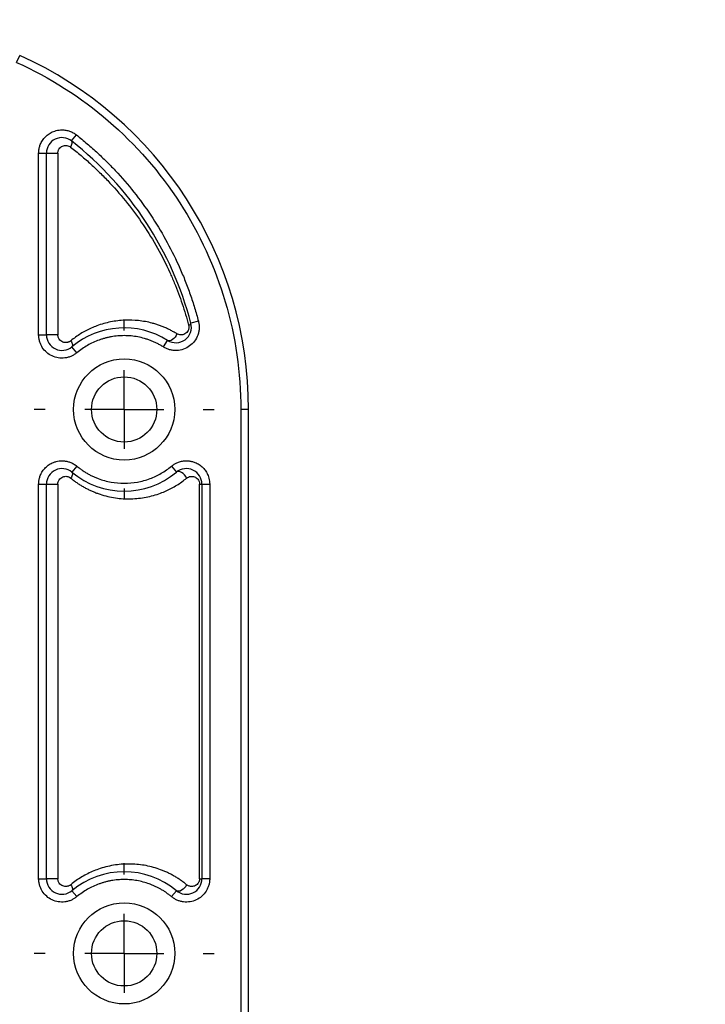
# Model space of a CAD drawing. Header units: millimetres. Extents: x 13 to 546, y 13 to 419.
# Tile 10 of 20: x 390 to 434, y 176 to 239. Entities that reach past the tile are written whole.
import ezdxf

# ---------------------------------------------------------------- set-up
doc = ezdxf.new("R2010")
doc.units = ezdxf.units.MM
doc.header["$LTSCALE"] = 2
doc.linetypes.add('CENTERX2', pattern=[20.32, 12.7, -2.54, 2.54, -2.54])
doc.layers.add('CENTER', color=40, linetype='CENTERX2')
doc.layers.add('DIMENSIONS', color=140, linetype='Continuous', lineweight=25)
doc.styles.add('SLDTEXTSTYLE0', font='TXT', dxfattribs={"width": 0.7})
doc.dimstyles.new('SLDDIMSTYLE2', dxfattribs={"dimtxt": 4.316016, "dimasz": 6.604, "dimexe": 0, "dimexo": 0.0625, "dimgap": 1.079004, "dimtad": 0, "dimtih": 1, "dimtoh": 1, "dimrnd": 1e-09, "dimzin": 4, "dimdsep": 46, "dimtxsty": 'SLDTEXTSTYLE0', "dimsah": 1, "dimcen": 0.09, "dimadec": 0, "dimazin": 1, "dimtfac": 1, "dimtmove": 0, "dimatfit": 0, "dimfxl": 0, "dimfrac": 2, "dimtolj": 1, "dimtzin": 12, "dimarcsym": 0})
doc.dimstyles.new('SLDDIMSTYLE4', dxfattribs={"dimtxt": 4.316016, "dimasz": 6.604, "dimexe": 0, "dimexo": 0.0625, "dimgap": 1.079004, "dimtad": 0, "dimtih": 1, "dimtoh": 1, "dimrnd": 1e-09, "dimzin": 12, "dimdsep": 46, "dimtxsty": 'SLDTEXTSTYLE0', "dimsah": 1, "dimcen": 0, "dimadec": 0, "dimazin": 3, "dimtfac": 1, "dimtofl": 0, "dimtmove": 0, "dimatfit": 3, "dimfxl": 0, "dimfrac": 2, "dimtolj": 1, "dimtzin": 12, "dimarcsym": 0})

# ---------------------------------------------------------------- blocks, each defined once
blk = doc.blocks.new('_D_8')
at = {"layer": 'DIMENSIONS'}
for p, q in [((338.685, 224.707), (338.685, 281.803)), ((378.685, 224.707), (378.685, 281.803)), ((338.685, 275.453), (325.985, 275.453)), ((352.68, 275.453), (351.231, 275.453)), ((351.231, 275.453), (351.231, 268.593)), ((365.506, 275.453), (366.955, 275.453)), ((366.955, 275.453), (366.955, 268.593)), ((378.685, 275.453), (391.385, 275.453)), ((351.231, 268.593), (352.68, 268.593)), ((366.955, 268.593), (365.506, 268.593))]:
    blk.add_line(p, q, dxfattribs=at)
for points in [[(338.685, 275.453), (332.081, 276.469), (332.081, 274.437)], [(378.685, 275.453), (385.289, 274.437), (385.289, 276.469)]]:
    blk.add_solid(points, dxfattribs=at)
at = {"layer": 'DIMENSIONS', "char_height": 4.2333, "attachment_point": 1, "style": 'SLDTEXTSTYLE0'}
for s, insert in [('40.0', (352.68, 281.876)), ('1.57', (352.68, 274.05))]:
    blk.add_mtext(s, dxfattribs=dict(at, insert=insert))
blk = doc.blocks.new('_D_9')
at = {"layer": 'DIMENSIONS'}
for p, q in [((375.135, 224.679), (393.858, 257.109)), ((393.858, 257.109), (400.822, 257.109))]:
    blk.add_line(p, q, dxfattribs=at)
blk.add_solid([(375.135, 224.679), (379.317, 229.89), (377.557, 230.906)], dxfattribs=at)
at = {"layer": 'DIMENSIONS', "char_height": 4.2333, "attachment_point": 1, "style": 'SLDTEXTSTYLE0'}
for s, insert in [('HOLES FOR', (402.41, 265.995)), ('M5 SCREWS', (402.41, 259.136)), ('(7X)', (402.41, 252.276))]:
    blk.add_mtext(s, dxfattribs=dict(at, insert=insert))
blk = doc.blocks.new('SW_CENTERMARKSYMBOL_0')
at = {"layer": 'CENTER', "color": 0}
for p, q in [((0, 5.08), (0, 5.795)), ((0, 0), (0, 2.54)), ((-5.08, 0), (-5.795, 0)), ((0, 0), (-2.54, 0)), ((0, 0), (0, -2.54)), ((0, 0), (2.54, 0)), ((5.08, 0), (5.795, 0)), ((0, -5.08), (0, -5.795))]:
    blk.add_line(p, q, dxfattribs=at)
blk = doc.blocks.new('SW_CENTERMARKSYMBOL_1')
at = {"layer": 'CENTER', "color": 0}
for p, q in [((0, 5.08), (0, 5.795)), ((0, 0), (0, 2.54)), ((-5.08, 0), (-5.795, 0)), ((0, 0), (-2.54, 0)), ((0, 0), (0, -2.54)), ((0, 0), (2.54, 0)), ((5.08, 0), (5.795, 0)), ((0, -5.08), (0, -5.795))]:
    blk.add_line(p, q, dxfattribs=at)

msp = doc.modelspace()

# ---------------------------------------------------------------- linework, layer by layer
for p, q in [((389.76, 236.5), (389.966, 236.956)), ((393.304, 231.445), (393.614, 231.838)), ((391.185, 218.97), (391.185, 230.66)), ((391.185, 230.66), (391.685, 230.66)), ((391.685, 218.97), (391.685, 230.66)), ((391.685, 230.66), (392.419, 230.66)), ((392.419, 230.66), (392.419, 218.97)), ((401.458, 219.84), (400.974, 219.714)), ((391.185, 218.97), (391.685, 218.97)), ((392.419, 218.97), (391.685, 218.97)), ((399.21, 218.191), (399.475, 218.614)), ((393.645, 217.817), (393.325, 218.201)), ((404.185, 214.167), (404.185, 144.167)), ((404.685, 214.167), (404.185, 214.167)), ((404.685, 144.167), (404.685, 214.167)), ((393.645, 210.518), (393.325, 210.133)), ((399.725, 210.518), (400.045, 210.133)), ((391.185, 183.97), (391.185, 209.365)), ((391.185, 209.365), (391.685, 209.365)), ((391.685, 183.97), (391.685, 209.365)), ((391.685, 209.365), (392.419, 209.365)), ((392.419, 209.365), (392.419, 183.97)), ((401.533, 209.365), (401.685, 209.365)), ((401.533, 183.97), (401.533, 209.365)), ((401.685, 209.365), (401.685, 183.97)), ((401.685, 209.365), (402.185, 209.365)), ((402.185, 209.365), (402.185, 183.97)), ((391.185, 183.97), (391.685, 183.97)), ((392.419, 183.97), (391.685, 183.97)), ((401.533, 183.97), (401.685, 183.97)), ((402.185, 183.97), (401.685, 183.97)), ((393.645, 182.817), (393.325, 183.201)), ((399.725, 182.817), (400.045, 183.201))]:
    msp.add_line(p, q)
at = {"flags": 128}
for points in [[(393.239, 231.052), (393.275, 231.117), (393.304, 231.18), (393.325, 231.24), (393.338, 231.296), (393.342, 231.345), (393.338, 231.387), (393.325, 231.421), (393.304, 231.445)], [(400.83, 219.588), (400.865, 219.605), (400.896, 219.623), (400.922, 219.64), (400.943, 219.657), (400.959, 219.673), (400.97, 219.688), (400.975, 219.701), (400.974, 219.714)], [(400.071, 219.038), (400.023, 218.93), (399.959, 218.828), (399.882, 218.739), (399.797, 218.666), (399.709, 218.616), (399.623, 218.589), (399.543, 218.589), (399.475, 218.614)], [(393.25, 218.585), (393.287, 218.522), (393.317, 218.461), (393.339, 218.402), (393.353, 218.348), (393.359, 218.3), (393.356, 218.259), (393.345, 218.226), (393.325, 218.201)], [(393.325, 210.133), (393.345, 210.109), (393.356, 210.076), (393.359, 210.034), (393.353, 209.986), (393.339, 209.932), (393.317, 209.874), (393.287, 209.812), (393.25, 209.749)], [(400.703, 209.749), (400.644, 209.855), (400.567, 209.955), (400.478, 210.042), (400.382, 210.11), (400.284, 210.155), (400.192, 210.175), (400.11, 210.167), (400.045, 210.133)], [(393.25, 183.585), (393.287, 183.522), (393.317, 183.461), (393.339, 183.402), (393.353, 183.348), (393.359, 183.3), (393.356, 183.259), (393.345, 183.226), (393.325, 183.201)], [(400.703, 183.585), (400.644, 183.479), (400.567, 183.38), (400.478, 183.293), (400.382, 183.225), (400.284, 183.18), (400.192, 183.16), (400.11, 183.167), (400.045, 183.201)]]:
    msp.add_lwpolyline(points, dxfattribs=at)
for centre, radius in [((396.685, 214.167), 3.255), ((396.685, 214.167), 2.1), ((396.685, 179.167), 3.255), ((396.685, 179.167), 2.1)]:
    msp.add_circle(centre, radius)
for centre, radius, start, end in [((379.685, 214.167), 25, 0, 65.71873), ((392.685, 230.66), 1, 51.75338, 180), ((379.685, 214.167), 22, 14.60218, 51.75338), ((396.685, 214.167), 5.25, 57.89513, 129.79182), ((400.007, 219.462), 1, 237.89513, 14.60218), ((392.685, 218.97), 1, 180, 309.79182), ((392.685, 209.365), 1, 50.20818, 180), ((400.685, 209.365), 1, 0, 129.79182), ((396.685, 214.167), 5.25, 230.20818, 309.79182), ((396.685, 179.167), 5.25, 50.20818, 129.79182), ((392.685, 183.97), 1, 180, 309.79182), ((400.685, 183.97), 1, 230.20818, 0)]:
    msp.add_arc(centre, radius, start, end)
for points, knots in [([(389.76, 236.5), (394.059, 234.561), (397.707, 231.422), (402.824, 223.499), (404.185, 218.883), (404.185, 214.167)], [0, 0, 0, 0, 0.5, 0.5, 1, 1, 1, 1]), ([(391.185, 230.66), (391.186, 230.698), (391.188, 230.773), (391.201, 230.885), (391.222, 230.996), (391.251, 231.105), (391.31, 231.273), (391.422, 231.489), (391.617, 231.727), (391.855, 231.923), (392.094, 232.046), (392.311, 232.116), (392.497, 232.153), (392.622, 232.158), (392.685, 232.16)], [0, 0, 0, 0, 0.048277, 0.096159, 0.14392, 0.191837, 0.240186, 0.370003, 0.500048, 0.629866, 0.759911, 0.840105, 0.919707, 1, 1, 1, 1]), ([(392.685, 232.16), (392.727, 232.159), (392.81, 232.157), (392.934, 232.141), (393.057, 232.115), (393.217, 232.066), (393.41, 231.984), (393.546, 231.886), (393.614, 231.838)], [0, 0, 0, 0, 0.125391, 0.249972, 0.374621, 0.500214, 0.749972, 1, 1, 1, 1]), ([(393.614, 231.838), (393.732, 231.744), (393.968, 231.555), (394.315, 231.264), (394.656, 230.966), (394.991, 230.662), (395.319, 230.35), (395.642, 230.033), (395.958, 229.708), (396.582, 229.041), (397.471, 227.989), (398.538, 226.494), (399.48, 224.917), (400.153, 223.546), (400.622, 222.424), (400.937, 221.575), (401.22, 220.714), (401.379, 220.131), (401.458, 219.84)], [0, 0, 0, 0, 0.031088, 0.062139, 0.093166, 0.124182, 0.155199, 0.18623, 0.217287, 0.248382, 0.374176, 0.500006, 0.6258, 0.75163, 0.813766, 0.875806, 0.93785, 1, 1, 1, 1]), ([(392.419, 230.66), (392.42, 230.677), (392.421, 230.711), (392.429, 230.761), (392.444, 230.819), (392.47, 230.881), (392.519, 230.965), (392.602, 231.054), (392.723, 231.124), (392.855, 231.162), (392.99, 231.161), (393.123, 231.129), (393.201, 231.078), (393.239, 231.052)], [0, 0, 0, 0, 0.041614, 0.083359, 0.125804, 0.188072, 0.250694, 0.373147, 0.500359, 0.624744, 0.750078, 0.876186, 1, 1, 1, 1]), ([(393.239, 231.052), (393.352, 230.963), (393.578, 230.785), (393.91, 230.51), (394.236, 230.23), (394.556, 229.943), (394.869, 229.651), (395.176, 229.353), (395.477, 229.049), (396.07, 228.426), (396.909, 227.452), (397.932, 226.052), (398.843, 224.57), (399.485, 223.302), (399.912, 222.319), (400.179, 221.643), (400.421, 220.963), (400.64, 220.28), (400.767, 219.817), (400.83, 219.588)], [0, 0, 0, 0, 0.031388, 0.062717, 0.093996, 0.125232, 0.156436, 0.187614, 0.218776, 0.249931, 0.375589, 0.499192, 0.626233, 0.749788, 0.801184, 0.851829, 0.901796, 0.95116, 1, 1, 1, 1]), ([(400.071, 219.038), (400, 219.081), (399.857, 219.167), (399.637, 219.284), (399.414, 219.392), (399.186, 219.49), (398.953, 219.578), (398.716, 219.657), (398.275, 219.783), (397.617, 219.905), (396.723, 219.934), (395.822, 219.828), (395.099, 219.624), (394.571, 219.409), (394.221, 219.238), (393.884, 219.045), (393.558, 218.83), (393.352, 218.667), (393.25, 218.585)], [0, 0, 0, 0, 0.035591, 0.071159, 0.106745, 0.142388, 0.178128, 0.214004, 0.250056, 0.376048, 0.500269, 0.626921, 0.750306, 0.801599, 0.852015, 0.90175, 0.951008, 1, 1, 1, 1]), ([(401.458, 219.84), (401.467, 219.804), (401.484, 219.733), (401.499, 219.625), (401.507, 219.516), (401.507, 219.367), (401.486, 219.178), (401.406, 218.884), (401.226, 218.549), (400.906, 218.235), (400.51, 218.025), (400.137, 217.954), (399.832, 217.966), (399.61, 218.01), (399.4, 218.082), (399.273, 218.155), (399.21, 218.191)], [0, 0, 0, 0, 0.030655, 0.061165, 0.091694, 0.122405, 0.186333, 0.250412, 0.378043, 0.50004, 0.622036, 0.749667, 0.813595, 0.877675, 0.9388, 1, 1, 1, 1]), ([(400.83, 219.588), (400.834, 219.568), (400.843, 219.53), (400.847, 219.47), (400.844, 219.401), (400.829, 219.323), (400.789, 219.219), (400.711, 219.109), (400.594, 219.022), (400.465, 218.97), (400.331, 218.956), (400.196, 218.973), (400.112, 219.017), (400.071, 219.038)], [0, 0, 0, 0, 0.042443, 0.084004, 0.125811, 0.187184, 0.251063, 0.370109, 0.501066, 0.623904, 0.750167, 0.87749, 1, 1, 1, 1]), ([(393.645, 217.817), (393.618, 217.795), (393.564, 217.752), (393.477, 217.695), (393.387, 217.643), (393.26, 217.581), (393.091, 217.52), (392.807, 217.462), (392.447, 217.468), (392.041, 217.594), (391.684, 217.826), (391.449, 218.099), (391.312, 218.353), (391.239, 218.555), (391.193, 218.762), (391.188, 218.9), (391.185, 218.97)], [0, 0, 0, 0, 0.030711, 0.061293, 0.091896, 0.122667, 0.186442, 0.250372, 0.37774, 0.500036, 0.622332, 0.749701, 0.813476, 0.877406, 0.938663, 1, 1, 1, 1]), ([(393.25, 218.585), (393.231, 218.571), (393.194, 218.543), (393.132, 218.511), (393.068, 218.488), (392.978, 218.469), (392.863, 218.467), (392.729, 218.502), (392.606, 218.572), (392.515, 218.668), (392.458, 218.769), (392.425, 218.867), (392.421, 218.935), (392.419, 218.97)], [0, 0, 0, 0, 0.06204, 0.123776, 0.186205, 0.250296, 0.37569, 0.500069, 0.627311, 0.749839, 0.835296, 0.917212, 1, 1, 1, 1]), ([(396.685, 218.917), (396.616, 218.916), (396.478, 218.915), (396.272, 218.901), (396.067, 218.879), (395.864, 218.848), (395.663, 218.808), (395.463, 218.759), (395.264, 218.702), (395.003, 218.613), (394.684, 218.482), (394.318, 218.293), (393.969, 218.074), (393.753, 217.903), (393.645, 217.817)], [0, 0, 0, 0, 0.062905, 0.125459, 0.187781, 0.249988, 0.3122, 0.374537, 0.437117, 0.500057, 0.625489, 0.749988, 0.874507, 1, 1, 1, 1]), ([(399.21, 218.191), (399.146, 218.23), (399.02, 218.307), (398.824, 218.411), (398.624, 218.506), (398.42, 218.591), (398.211, 218.667), (397.929, 218.756), (397.569, 218.841), (397.129, 218.906), (396.833, 218.913), (396.685, 218.917)], [0, 0, 0, 0, 0.083621, 0.166888, 0.249983, 0.333089, 0.41639, 0.500067, 0.66691, 0.833066, 1, 1, 1, 1]), ([(391.185, 209.365), (391.186, 209.403), (391.188, 209.478), (391.201, 209.591), (391.222, 209.701), (391.251, 209.811), (391.31, 209.978), (391.422, 210.195), (391.617, 210.433), (391.855, 210.628), (392.094, 210.751), (392.311, 210.822), (392.497, 210.858), (392.622, 210.863), (392.685, 210.865)], [0, 0, 0, 0, 0.048277, 0.096159, 0.14392, 0.191837, 0.240186, 0.370003, 0.500048, 0.629866, 0.759911, 0.840105, 0.919707, 1, 1, 1, 1]), ([(392.685, 210.865), (392.72, 210.864), (392.789, 210.863), (392.893, 210.852), (392.995, 210.834), (393.097, 210.809), (393.245, 210.76), (393.437, 210.675), (393.576, 210.57), (393.645, 210.518)], [0, 0, 0, 0, 0.100456, 0.200224, 0.299789, 0.399639, 0.50026, 0.750001, 1, 1, 1, 1]), ([(393.645, 210.518), (393.705, 210.469), (393.823, 210.373), (394.009, 210.24), (394.2, 210.116), (394.397, 210.002), (394.599, 209.897), (394.807, 209.802), (395.211, 209.64), (395.835, 209.467), (396.685, 209.393), (397.536, 209.467), (398.214, 209.655), (398.721, 209.869), (399.074, 210.055), (399.412, 210.269), (399.62, 210.434), (399.725, 210.518)], [0, 0, 0, 0, 0.03482, 0.069442, 0.103946, 0.138412, 0.172922, 0.207557, 0.242396, 0.37117, 0.500023, 0.628798, 0.757651, 0.81844, 0.878806, 0.939182, 1, 1, 1, 1]), ([(399.725, 210.518), (399.752, 210.539), (399.807, 210.583), (399.893, 210.64), (399.983, 210.692), (400.077, 210.738), (400.222, 210.796), (400.425, 210.852), (400.598, 210.861), (400.685, 210.865)], [0, 0, 0, 0, 0.100456, 0.200224, 0.299789, 0.399639, 0.50026, 0.750001, 1, 1, 1, 1]), ([(400.685, 210.865), (400.723, 210.864), (400.798, 210.863), (400.911, 210.849), (401.022, 210.828), (401.131, 210.799), (401.298, 210.74), (401.515, 210.628), (401.753, 210.433), (401.948, 210.195), (402.071, 209.956), (402.142, 209.739), (402.178, 209.554), (402.183, 209.428), (402.185, 209.365)], [0, 0, 0, 0, 0.048277, 0.096159, 0.14392, 0.191837, 0.240186, 0.370003, 0.500048, 0.629866, 0.759911, 0.840105, 0.919707, 1, 1, 1, 1]), ([(392.419, 209.365), (392.419, 209.47), (392.453, 209.57), (392.566, 209.73), (392.644, 209.79), (392.816, 209.862), (392.909, 209.873), (393.089, 209.847), (393.176, 209.809), (393.25, 209.749)], [0, 0, 0, 0, 0.25, 0.25, 0.5, 0.5, 0.75, 0.75, 1, 1, 1, 1]), ([(393.25, 209.749), (393.313, 209.698), (393.439, 209.597), (393.635, 209.456), (393.836, 209.323), (394.041, 209.198), (394.251, 209.083), (394.466, 208.977), (394.685, 208.879), (394.909, 208.79), (395.384, 208.623), (396.129, 208.448), (397.125, 208.392), (398.102, 208.498), (398.849, 208.708), (399.388, 208.929), (399.738, 209.1), (400.074, 209.293), (400.397, 209.507), (400.601, 209.669), (400.703, 209.749)], [0, 0, 0, 0, 0.027302, 0.054651, 0.082092, 0.109669, 0.137426, 0.165407, 0.193653, 0.222205, 0.251104, 0.374305, 0.500947, 0.625082, 0.750483, 0.801347, 0.851591, 0.901352, 0.950774, 1, 1, 1, 1]), ([(400.703, 209.749), (400.777, 209.81), (400.862, 209.845), (401.032, 209.872), (401.12, 209.864), (401.286, 209.804), (401.364, 209.751), (401.457, 209.633), (401.484, 209.586), (401.522, 209.482), (401.533, 209.423), (401.533, 209.365)], [0, 0, 0, 0, 0.25, 0.25, 0.5, 0.5, 0.75, 0.75, 0.875, 0.875, 1, 1, 1, 1]), ([(400.703, 183.585), (400.639, 183.636), (400.513, 183.738), (400.316, 183.88), (400.114, 184.014), (399.907, 184.138), (399.695, 184.255), (399.477, 184.362), (399.254, 184.461), (398.802, 184.64), (398.102, 184.837), (397.125, 184.943), (396.129, 184.887), (395.323, 184.697), (394.731, 184.479), (394.337, 184.3), (393.958, 184.091), (393.594, 183.857), (393.364, 183.676), (393.25, 183.585)], [0, 0, 0, 0, 0.030753, 0.061561, 0.092461, 0.123486, 0.154673, 0.186055, 0.217666, 0.24954, 0.374938, 0.49908, 0.625719, 0.748928, 0.800687, 0.851429, 0.901392, 0.95083, 1, 1, 1, 1]), ([(393.645, 182.817), (393.618, 182.795), (393.564, 182.752), (393.477, 182.695), (393.387, 182.643), (393.26, 182.581), (393.091, 182.52), (392.807, 182.462), (392.447, 182.468), (392.041, 182.594), (391.684, 182.826), (391.449, 183.099), (391.312, 183.353), (391.239, 183.555), (391.193, 183.762), (391.188, 183.9), (391.185, 183.97)], [0, 0, 0, 0, 0.030711, 0.061293, 0.091896, 0.122667, 0.186442, 0.250372, 0.37774, 0.500036, 0.622332, 0.749701, 0.813476, 0.877406, 0.938663, 1, 1, 1, 1]), ([(393.25, 183.585), (393.231, 183.571), (393.194, 183.543), (393.132, 183.511), (393.068, 183.488), (392.978, 183.469), (392.863, 183.467), (392.729, 183.502), (392.606, 183.572), (392.515, 183.668), (392.458, 183.769), (392.425, 183.867), (392.421, 183.935), (392.419, 183.97)], [0, 0, 0, 0, 0.06204, 0.123776, 0.186205, 0.250296, 0.37569, 0.500069, 0.627311, 0.749839, 0.835296, 0.917212, 1, 1, 1, 1]), ([(396.685, 183.917), (396.616, 183.916), (396.478, 183.915), (396.272, 183.901), (396.067, 183.879), (395.864, 183.848), (395.663, 183.808), (395.463, 183.759), (395.264, 183.702), (395.003, 183.613), (394.684, 183.482), (394.318, 183.293), (393.969, 183.074), (393.753, 182.903), (393.645, 182.817)], [0, 0, 0, 0, 0.062905, 0.125459, 0.187781, 0.249988, 0.3122, 0.374537, 0.437117, 0.500057, 0.625489, 0.749988, 0.874507, 1, 1, 1, 1]), ([(399.725, 182.817), (399.671, 182.861), (399.564, 182.948), (399.397, 183.069), (399.226, 183.183), (399.05, 183.289), (398.87, 183.387), (398.685, 183.478), (398.495, 183.561), (398.238, 183.66), (397.909, 183.763), (397.507, 183.852), (397.098, 183.907), (396.823, 183.914), (396.685, 183.917)], [0, 0, 0, 0, 0.062905, 0.125459, 0.187781, 0.249988, 0.3122, 0.374537, 0.437117, 0.500057, 0.625489, 0.749988, 0.874507, 1, 1, 1, 1]), ([(402.185, 183.97), (402.184, 183.935), (402.183, 183.866), (402.172, 183.762), (402.154, 183.66), (402.12, 183.522), (402.059, 183.353), (401.921, 183.099), (401.687, 182.826), (401.33, 182.594), (400.923, 182.468), (400.563, 182.463), (400.28, 182.52), (400.078, 182.593), (399.89, 182.69), (399.78, 182.775), (399.725, 182.817)], [0, 0, 0, 0, 0.030711, 0.061293, 0.091896, 0.122667, 0.186442, 0.250372, 0.37774, 0.500036, 0.622332, 0.749701, 0.813476, 0.877406, 0.938663, 1, 1, 1, 1]), ([(401.533, 183.97), (401.533, 183.95), (401.531, 183.911), (401.521, 183.854), (401.501, 183.791), (401.47, 183.724), (401.413, 183.64), (401.324, 183.556), (401.204, 183.495), (401.075, 183.466), (400.959, 183.47), (400.86, 183.495), (400.777, 183.531), (400.727, 183.567), (400.703, 183.585)], [0, 0, 0, 0, 0.041401, 0.082989, 0.125822, 0.186793, 0.251207, 0.371235, 0.500901, 0.625005, 0.750126, 0.836757, 0.919471, 1, 1, 1, 1])]:
    msp.add_open_spline(points, degree=3, knots=knots)

# ---------------------------------------------------------------- block references
at = {"layer": 'CENTER'}
for name, p in [('SW_CENTERMARKSYMBOL_0', (396.685, 214.167)), ('SW_CENTERMARKSYMBOL_1', (396.685, 179.167))]:
    msp.add_blockref(name, p, dxfattribs=at)

# ---------------------------------------------------------------- dimensions: what is measured, and where the dimension line sits
at = {"layer": 'DIMENSIONS'}
dim = msp.add_linear_dim(base=(378.685, 275.453), p1=(338.685, 222.167), p2=(378.685, 222.167), dimstyle='SLDDIMSTYLE2', dxfattribs=at)
dim.commit()
dim.dimension.update_dxf_attribs({"geometry": '_D_8', "text_midpoint": (359.093, 275.453), "dimtype": 160})
dim = msp.add_diameter_dim_2p(p1=(372.235, 219.656), p2=(375.135, 224.679), text='HOLES FOR\\PM5 SCREWS\\P(7X)', dimstyle='SLDDIMSTYLE4', override={"dimpost": '<>'}, dxfattribs=at)
dim.commit()
dim.dimension.update_dxf_attribs({"geometry": '_D_9', "text_midpoint": (419.943, 257.109), "dimtype": 163})

doc.saveas('drawing.dxf')
